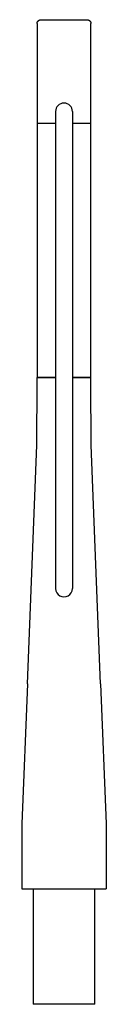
# Model space of a CAD drawing. Header units: millimetres. Extents: x -55 to 55, y -150 to 1130.
import ezdxf

# ---------------------------------------------------------------- set-up
doc = ezdxf.new("R2010")
doc.units = ezdxf.units.MM
doc.layers.add('polantis mental', color=7, linetype='Continuous', true_color=0x6a6d73)
doc.layers.add('polantis metal 1', color=7, linetype='Continuous', true_color=0xff8000)

msp = doc.modelspace()

# ---------------------------------------------------------------- linework, layer by layer
at = {"layer": 'polantis mental'}
for p, q in [((-30, 1130), (30, 1130)), ((-35, 1125), (-35, 995)), ((35, 995), (35, 1125)), ((-11, 1010.6), (-11, 390.6)), ((10.9, 1010.6), (10.9, 390.6)), ((-55, 0), (55, 0)), ((-40, 0), (-40, -150)), ((40, -150), (40, 0)), ((-34.6, -150), (-40, -150)), ((-20, -150), (-34.6, -150)), ((0, -150), (-20, -150)), ((20, -150), (0, -150)), ((34.6, -150), (20, -150)), ((40, -150), (34.6, -150))]:
    msp.add_line(p, q, dxfattribs=at)
for points in [[(-35, 1125), (-35, 1125.2), (-35, 1125.4), (-35, 1125.6), (-34.9, 1125.8), (-34.9, 1126), (-34.9, 1126.2), (-34.8, 1126.4), (-34.7, 1126.6), (-34.7, 1126.8), (-34.6, 1126.9), (-34.5, 1127.1), (-34.4, 1127.3), (-34.3, 1127.5), (-34.2, 1127.7), (-34.1, 1127.8), (-34, 1128), (-33.9, 1128.1), (-33.8, 1128.3), (-33.6, 1128.4), (-33.5, 1128.6), (-33.3, 1128.7), (-33.2, 1128.9), (-33, 1129), (-32.9, 1129.1), (-32.7, 1129.2), (-32.5, 1129.3), (-32.4, 1129.4), (-32.2, 1129.5), (-32, 1129.6), (-31.8, 1129.7), (-31.6, 1129.7), (-31.4, 1129.8), (-31.2, 1129.8), (-31, 1129.9), (-30.8, 1129.9), (-30.7, 1130), (-30.5, 1130), (-30.3, 1130), (-30.1, 1130), (-30, 1130)], [(30, 1130), (30.2, 1130), (30.4, 1130), (30.6, 1130), (30.8, 1129.9), (31, 1129.9), (31.2, 1129.9), (31.4, 1129.8), (31.6, 1129.7), (31.8, 1129.7), (31.9, 1129.6), (32.1, 1129.5), (32.3, 1129.4), (32.5, 1129.3), (32.7, 1129.2), (32.8, 1129.1), (33, 1129), (33.1, 1128.9), (33.3, 1128.8), (33.4, 1128.6), (33.6, 1128.5), (33.7, 1128.3), (33.9, 1128.2), (34, 1128), (34.1, 1127.9), (34.2, 1127.7), (34.3, 1127.5), (34.4, 1127.4), (34.5, 1127.2), (34.6, 1127), (34.7, 1126.8), (34.7, 1126.6), (34.8, 1126.4), (34.8, 1126.2), (34.9, 1126), (34.9, 1125.8), (35, 1125.7), (35, 1125.5), (35, 1125.3), (35, 1125.1), (35, 1125)], [(-47.5, 266.6), (-35.3, 576.7), (-35, 659), (-35, 665)], [(47.5, 266.6), (35.3, 576.7), (35, 659), (35, 665)], [(-47.5, 266.6), (-54.7, 84.6), (-55, 10.1), (-55, 0)], [(47.5, 266.6), (54.7, 84.6), (55, 10.1), (55, 0)]]:
    msp.add_lwpolyline(points, dxfattribs=at)
for centre, start, end in [((0, 1010.6), 360, 180), ((0, 390.6), 179.997, 359.997)]:
    msp.add_arc(centre, 11, start, end, dxfattribs=at)
at = {"layer": 'polantis metal 1'}
for p, q in [((-35, 995), (-35, 665)), ((-11, 995), (-35, 995)), ((-11, 995), (-35, 995)), ((35, 995), (10.9, 995)), ((35, 995), (10.9, 995)), ((35, 665), (35, 995)), ((-11, 665), (-35, 665)), ((-35, 665), (-11, 665)), ((35, 665), (10.9, 665)), ((10.9, 665), (35, 665))]:
    msp.add_line(p, q, dxfattribs=at)

doc.saveas('drawing.dxf')
